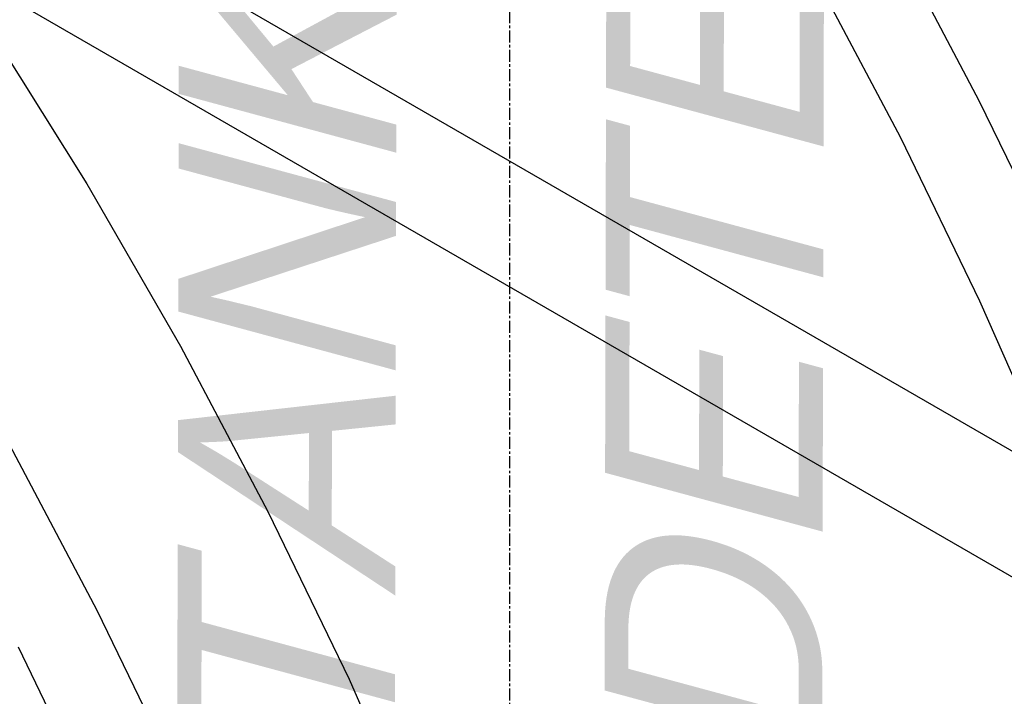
# Model space of a CAD drawing. Extents: x -19547 to -11561, y 2096 to 5601.
# Tile 116 of 168: x -13754 to -13713, y 3020 to 3048. Entities that reach past the tile are written whole.
import ezdxf

# ---------------------------------------------------------------- set-up
doc = ezdxf.new("R2010")
doc.units = 0
doc.header["$MEASUREMENT"] = 0
doc.linetypes.add('CENTER1', pattern=[0.6625, 0.5, -0.075, 0.0125, -0.075])
doc.linetypes.add('DASHED', pattern=[0.75, 0.5, -0.25])
doc.layers.get('0').update_dxf_attribs({"linetype": 'CONTINUOUS'})
for name, color, linetype in [('CENTERLINE', 3, 'CENTER1'), ('PIPING-VENT-ISO', 3, 'CONTINUOUS'), ('TANK-SLOPE', 2, 'CONTINUOUS'), ('TEXT', 3, 'CONTINUOUS')]:
    doc.layers.add(name, color=color, linetype=linetype)
doc.styles.add('ISO1', font='SIMPFRAC.shx', dxfattribs={"width": 0.85, "oblique": 15})

# ---------------------------------------------------------------- blocks, each defined once
blk = doc.blocks.new('8-10 TANKS')
for p, q in [((-27.71, 14.563), (-25.898, 11.144)), ((-29.287, 13.714), (-27.524, 10.388)), ((-46.404, 12.705), (-44.35, 9.429)), ((-25.898, 11.144), (-24.218, 7.674)), ((-27.524, 10.388), (-25.891, 7.013)), ((-44.35, 9.429), (-42.415, 6.076)), ((-25.891, 7.013), (-24.393, 3.603)), ((-42.415, 6.076), (-40.604, 2.66)), ((-45.95, 4.035), (-44.14, 0.618)), ((-40.604, 2.66), (-38.927, -0.807)), ((-44.14, 0.618), (-42.462, -2.848)), ((-45.767, -0.137), (-44.135, -3.509)), ((-38.927, -0.807), (-38.278, -2.283))]:
    blk.add_line(p, q)
at = {"linetype": 'DASHED', "ltscale": 0.25}
blk.add_arc((0.165, 32.895), 59.933, 191.92949, 220.86103, dxfattribs=at)

msp = doc.modelspace()

# ---------------------------------------------------------------- linework, layer by layer
at = {"layer": 'CENTERLINE', "color": 3, "linetype": 'CENTER1'}
msp.add_line((-13733.761, 3008.591), (-13733.761, 3162.353), dxfattribs=at)
at = {"layer": 'PIPING-VENT-ISO'}
for p, q in [((-13825.816, 3095.237, 0), (-13702.953, 3024.302, 0)), ((-13826.64, 3090.517, 0), (-13705.387, 3020.511, 0))]:
    msp.add_line(p, q, dxfattribs=at)

# ---------------------------------------------------------------- block references
at = {"layer": 'TANK-SLOPE', "xscale": 2, "yscale": 2, "zscale": 2}
msp.add_blockref('8-10 TANKS', (-13662.551, 3022.285), dxfattribs=at)

# ---------------------------------------------------------------- texts
at = {"layer": 'TEXT', "style": 'ISO1', "oblique": 15, "text_generation_flag": 6, "width": 1.035276}
for s, p in [('TANK HYDROSTATIC', (-13738.515, 3016.495, 0)), ('DETECTION SYSTEM', (-13720.849, 3016.753, 0))]:
    msp.add_text(s, height=9, rotation=269.8643, dxfattribs=at).set_placement(p)

doc.saveas('drawing.dxf')
